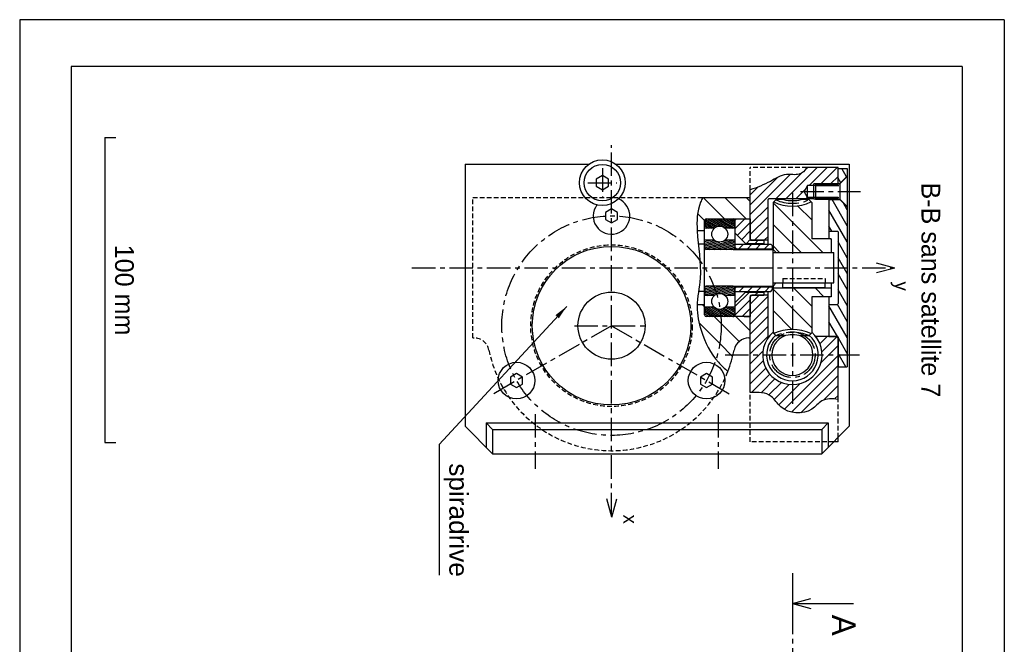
# Model space of a CAD drawing. Extents: x 8 to 1104, y -88 to 582.
# Tile 2 of 4: x 8 to 428, y 239 to 506. Entities that reach past the tile are written whole.
import ezdxf

# ---------------------------------------------------------------- set-up
doc = ezdxf.new("R2010")
doc.units = 0
doc.header["$LTSCALE"] = 8
doc.header["$MEASUREMENT"] = 0
doc.linetypes.add('CENTER', pattern=[2, 1.25, -0.25, 0.25, -0.25])
doc.linetypes.add('HIDDEN', pattern=[0.375, 0.25, -0.125])
doc.layers.get('0').update_dxf_attribs({"linetype": 'CONTINUOUS'})
for name, color, linetype in [('002_GEARBOX', 170, 'CONTINUOUS'), ('003_BRACKET', 40, 'CONTINUOUS'), ('005_WORMWHEEL', 7, 'CONTINUOUS'), ('007_SPACER', 5, 'CONTINUOUS'), ('008_BUSHING', 100, 'CONTINUOUS'), ('009_COVER', 140, 'CONTINUOUS'), ('010_STOP', 230, 'CONTINUOUS'), ('011_WORMSHAFT', 15, 'CONTINUOUS'), ('AXES', 5, 'CENTER'), ('FIXINGS', 7, 'CONTINUOUS'), ('GEARBOX', 210, 'CONTINUOUS'), ('HACHURES', 5, 'CONTINUOUS'), ('MERGE', 7, 'CONTINUOUS')]:
    doc.layers.add(name, color=color, linetype=linetype)
doc.styles.get("Standard").update_dxf_attribs({"font": 'comic.TTF', "height": 10})
doc.styles.add('STYLE1', font='romans.shx')
doc.dimstyles.new('FOCAS1', dxfattribs={"dimtxt": 3.5, "dimasz": 3.5, "dimexe": 1, "dimexo": 1, "dimgap": 1, "dimtad": 1, "dimdec": 7, "dimtxsty": 'STYLE1', "dimcen": 0, "dimclre": 256, "dimclrt": 4, "dimazin": 3, "dimtfac": 1, "dimtdec": 4, "dimtofl": 0, "dimtmove": 0, "dimatfit": 3, "dimtolj": 1})
pattern_1 = [(330, (-47.08316, 505.68357), (0.3125, 0.5412659), [])]
pattern_2 = [(15, (-47.08316, 505.68357), (-0.1617619, 0.6037036), [])]

msp = doc.modelspace()

# ---------------------------------------------------------------- hatches: boundary and pattern name
at = {"layer": 'HACHURES'}
h = msp.add_hatch(dxfattribs=at)
h.set_pattern_fill('_U', color=256, scale=3, angle=225, style=0, pattern_type=0)
h.set_pattern_definition([(225, (-47.0832, 505.6836), (2.12132, -2.12132), [])])
edge = h.paths.add_edge_path()
edge.add_line((357.022, 435.669), (357.022, 442.722))
edge.add_line((357.022, 442.722), (343.735, 442.722))
edge.add_spline(control_points=[(343.735, 442.722), (342.853, 441.266), (340.62, 438.936), (334.022, 440.484), (327.674, 436.108), (322.455, 434.152), (319.517, 433.136)], knot_values=[3.5465335, 3.5465335, 3.5465335, 3.5465335, 7.2968458, 11.4678774, 17.1602742, 24.3542362, 24.3542362, 24.3542362, 24.3542362], degree=3, periodic=0)
edge.add_line((319.517, 433.136), (319.517, 412.269))
edge.add_line((319.517, 412.269), (320.167, 411.619))
edge.add_line((320.167, 411.619), (325.367, 411.619))
edge.add_line((325.367, 411.619), (327.122, 411.619))
edge.add_line((327.122, 411.619), (327.122, 428.974))
edge.add_arc((327.447, 428.974), 0.325, 90, 180, ccw=False)
edge.add_line((327.447, 429.299), (346.622, 429.299))
edge.add_line((346.622, 429.299), (346.622, 429.819))
edge.add_line((346.622, 429.819), (344.022, 429.819))
edge.add_line((344.022, 429.819), (342.521, 432.419))
edge.add_line((342.521, 432.419), (344.022, 435.019))
edge.add_line((344.022, 435.019), (346.622, 435.019))
edge.add_line((346.622, 435.019), (346.622, 435.669))
edge.add_line((346.622, 435.669), (357.022, 435.669))
h.paths.add_polyline_path([(327.122, 388.219), (320.167, 388.219), (319.517, 387.569), (319.517, 379.119), (319.517, 376.625), (319.517, 370.019), (319.517, 362.772), (324.847, 362.772, -0.1664175), (327.506, 370.539), (327.447, 370.539, -0.4142136), (327.122, 370.864)])
edge = h.paths.add_edge_path()
edge.add_spline(control_points=[(319.517, 346.689), (322.967, 346.902), (328.382, 346.82), (333.296, 337.82), (344.532, 336.858), (350.097, 344.339), (354.468, 344.154), (357.022, 343.812)], knot_values=[1.3367894, 1.3367894, 1.3367894, 1.3367894, 8.4981786, 13.0986794, 23.3105487, 27.5829475, 33.0406101, 33.0406101, 33.0406101, 33.0406101], degree=3, periodic=0)
edge.add_line((357.022, 343.812), (357.022, 362.772))
edge.add_line((357.022, 362.772), (350.197, 362.772))
edge.add_arc((337.522, 362.772), 12.675, 180, 360, ccw=False)
edge.add_line((324.847, 362.772), (319.517, 362.772))
edge.add_line((319.517, 362.772), (319.517, 346.689))
h.paths.add_polyline_path([(357.022, 362.772), (357.022, 369.889), (356.372, 370.539), (347.538, 370.539, -0.1664175), (350.197, 362.772)])
h = msp.add_hatch(dxfattribs=at)
h.set_pattern_fill('_U', color=256, scale=3.4, angle=-60, style=0, pattern_type=0)
h.set_pattern_definition([(300, (-47.083, 505.6836), (2.944486, 1.7), [])])
h.paths.add_polyline_path([(357.022, 442.169), (357.022, 435.799), (357.802, 435.799), (360.922, 438.919), (360.922, 442.169)])
h.paths.add_polyline_path([(356.697, 415.519, -0.4142136), (357.022, 415.194), (357.022, 399.919), (360.922, 399.919), (360.922, 425.919), (357.802, 429.039), (353.122, 429.039), (353.122, 415.519)])
h.paths.add_polyline_path([(357.022, 384.644, -0.4142136), (356.697, 384.319), (353.122, 384.319), (353.122, 370.669), (356.697, 370.669, -0.4142136), (357.022, 370.344), (357.022, 362.772), (360.922, 362.772), (360.922, 399.919), (357.022, 399.919)])
h.paths.add_polyline_path([(357.022, 357.669), (360.922, 357.669), (360.922, 362.772), (357.022, 362.772)])
at = {"layer": 'HACHURES', "linetype": 'CONTINUOUS'}
h = msp.add_hatch(dxfattribs=at)
h.set_pattern_fill('ANSI31', color=256, scale=5, angle=-75, style=0)
h.set_pattern_definition(pattern_1)
edge = h.paths.add_edge_path()
edge.add_line((308.823, 416.754), (313.017, 416.754))
edge.add_line((313.017, 416.754), (313.017, 420.126))
edge.add_line((313.017, 420.126), (312.237, 420.719))
edge.add_line((312.237, 420.719), (300.797, 420.719))
edge.add_line((300.797, 420.719), (300.028, 420.073))
edge.add_line((300.028, 420.073), (300.017, 416.754))
edge.add_line((300.017, 416.754), (304.211, 416.754))
edge.add_arc((306.517, 414.252), 3.403, 47.34126, 132.65874, ccw=False)
h = msp.add_hatch(dxfattribs=at)
h.set_pattern_fill('ANSI31', color=256, scale=5, angle=-30, style=0)
h.set_pattern_definition(pattern_2)
edge = h.paths.add_edge_path()
edge.add_arc((306.517, 414.252), 3.403, 227.34126, 312.65874)
edge.add_line((308.823, 411.749), (313.017, 411.749))
edge.add_line((313.017, 411.749), (313.017, 408.499))
edge.add_line((313.017, 408.499), (312.237, 407.719))
edge.add_line((312.237, 407.719), (300.797, 407.719))
edge.add_line((300.797, 407.719), (300.017, 408.499))
edge.add_line((300.017, 408.499), (300.017, 411.749))
edge.add_line((300.017, 411.749), (304.211, 411.749))
h = msp.add_hatch(dxfattribs=at)
h.set_pattern_fill('ANSI31', color=256, scale=5, angle=-30, style=0)
h.set_pattern_definition(pattern_2)
edge = h.paths.add_edge_path()
edge.add_line((308.823, 388.089), (313.017, 388.089))
edge.add_line((313.017, 388.089), (313.017, 391.339))
edge.add_line((313.017, 391.339), (312.237, 392.119))
edge.add_line((312.237, 392.119), (300.797, 392.119))
edge.add_line((300.797, 392.119), (300.017, 391.339))
edge.add_line((300.017, 391.339), (300.017, 388.089))
edge.add_line((300.017, 388.089), (304.211, 388.089))
edge.add_arc((306.517, 385.587), 3.403, 47.34126, 132.65874, ccw=False)
h = msp.add_hatch(dxfattribs=at)
h.set_pattern_fill('ANSI31', color=256, scale=5, angle=-75, style=0)
h.set_pattern_definition(pattern_1)
edge = h.paths.add_edge_path()
edge.add_arc((306.517, 385.587), 3.403, 227.34126, 312.65874)
edge.add_line((308.823, 383.084), (313.017, 383.084))
edge.add_line((313.017, 383.084), (313.017, 379.899))
edge.add_line((313.017, 379.899), (312.237, 379.119))
edge.add_line((312.237, 379.119), (300.797, 379.119))
edge.add_line((300.797, 379.119), (300.017, 379.899))
edge.add_line((300.017, 379.899), (300.017, 383.084))
edge.add_line((300.017, 383.084), (304.211, 383.084))

# ---------------------------------------------------------------- linework, layer by layer
for p, q in [((409.917, 485.684), (409.917, -68.316)), ((300.017, 415.681), (296.923, 415.681)), ((300.017, 410.016), (297.407, 410.016)), ((333.374, 391.519), (333.374, 393.419)), ((351.445, 391.519), (351.445, 393.419)), ((300.017, 389.823), (297.407, 389.823)), ((300.017, 384.158), (296.923, 384.158))]:
    msp.add_line(p, q)
at = {"color": 1}
for p, q in [((381.247, 399.802), (373.343, 401.92)), ((381.247, 399.802), (373.343, 397.684)), ((260.483, 293.551), (258.365, 301.455)), ((260.483, 293.551), (262.601, 301.455)), ((337.522, 256.79), (345.426, 258.908)), ((337.522, 256.79), (345.426, 254.672))]:
    msp.add_line(p, q, dxfattribs=at)
at = {"color": 1, "linetype": 'CONTINUOUS'}
msp.add_line((337.522, 262.412), (337.522, 251.268), dxfattribs=at)
at = {"color": 1}
msp.add_lwpolyline([(337.522, 256.79), (363.597, 256.79)], dxfattribs=at)
at = {"layer": '002_GEARBOX', "color": 5, "linetype": 'HIDDEN'}
for p in [(343.735, 442.722), (319.517, 433.136)]:
    msp.add_line(p, (319.517, 442.722), dxfattribs=at)
at = {"layer": '002_GEARBOX', "color": 7}
for p, q in [((357.022, 442.722), (343.735, 442.722)), ((357.022, 435.669), (357.022, 442.722)), ((319.517, 412.269), (319.517, 433.136)), ((344.022, 435.019), (342.521, 432.419)), ((357.022, 435.019), (344.022, 435.019)), ((344.022, 429.819), (344.022, 435.019)), ((357.022, 435.669), (346.622, 435.669)), ((346.622, 429.169), (346.622, 435.669)), ((327.122, 409.994), (327.122, 428.974)), ((346.622, 429.299), (327.447, 429.299)), ((344.022, 429.819), (342.521, 432.419)), ((357.022, 429.819), (344.022, 429.819)), ((357.022, 429.169), (346.622, 429.169)), ((319.517, 412.269), (320.167, 411.619)), ((327.122, 411.619), (320.167, 411.619)), ((320.167, 388.219), (319.517, 387.569)), ((319.517, 376.625), (319.517, 387.569)), ((327.122, 388.219), (320.167, 388.219)), ((327.122, 370.864), (327.122, 389.844)), ((319.517, 346.689), (319.517, 370.019)), ((327.506, 370.539), (327.447, 370.539)), ((327.506, 370.539), (327.447, 370.539)), ((356.372, 370.539), (347.538, 370.539)), ((356.372, 370.539), (357.022, 369.889)), ((357.022, 362.772), (357.022, 369.889)), ((357.022, 343.812), (357.022, 362.772)), ((357.022, 325.722), (355.169, 325.722)), ((357.022, 325.722), (357.022, 327.574))]:
    msp.add_line(p, q, dxfattribs=at)
for centre, radius, start, end in [((327.447, 428.974), 0.325, 90, 180), ((337.522, 362.772), 12.675, 130.63833, 49.36167), ((327.447, 370.864), 0.325, 180, 270)]:
    msp.add_arc(centre, radius, start, end, dxfattribs=at)
at = {"layer": '002_GEARBOX', "color": 5}
msp.add_open_spline([(343.735, 442.722), (342.853, 441.266), (340.62, 438.936), (334.022, 440.484), (327.674, 436.108), (322.455, 434.152), (319.517, 433.136)], degree=3, knots=[3.5465335, 3.5465335, 3.5465335, 3.5465335, 7.2968458, 11.4678774, 17.1602742, 24.3542362, 24.3542362, 24.3542362, 24.3542362], dxfattribs=at)
at = {"layer": '002_GEARBOX', "color": 7}
msp.add_open_spline([(357.022, 343.812), (354.468, 344.154), (350.097, 344.339), (344.532, 336.858), (333.296, 337.82), (328.382, 346.82), (322.967, 346.902), (319.517, 346.689)], degree=3, knots=[1.3367894, 1.3367894, 1.3367894, 1.3367894, 6.794452, 11.0668508, 21.2787201, 25.8792209, 33.0406101, 33.0406101, 33.0406101, 33.0406101], dxfattribs=at)
at = {"layer": '003_BRACKET', "color": 7}
for p, q in [((197.967, 444.119), (197.967, 332.319)), ((197.967, 444.119), (250.794, 444.119)), ((262.139, 444.119), (361.767, 444.119)), ((361.767, 444.119), (361.767, 332.319)), ((209.667, 320.619), (197.967, 332.319)), ((206.909, 333.777), (352.824, 333.777)), ((209.667, 331.019), (206.909, 333.777)), ((206.909, 333.777), (206.909, 323.377)), ((350.067, 331.019), (352.824, 333.777)), ((350.067, 320.619), (361.767, 332.319)), ((352.824, 333.777), (352.824, 323.377)), ((209.667, 331.019), (350.067, 331.019)), ((209.667, 331.019), (209.667, 320.619)), ((350.067, 331.019), (350.067, 320.619)), ((209.667, 320.619), (350.067, 320.619))]:
    msp.add_line(p, q, dxfattribs=at)
at = {"layer": '003_BRACKET', "color": 7, "linetype": 'HIDDEN'}
msp.add_circle((260.367, 375.219), 34.45, dxfattribs=at)
at = {"layer": '003_BRACKET', "color": 7}
msp.add_circle((260.367, 375.219), 33.8, dxfattribs=at)
at = {"layer": '005_WORMWHEEL', "color": 7}
for p, q in [((330.567, 428.977), (329.267, 427.677)), ((333.802, 428.977), (330.567, 428.977)), ((344.477, 428.977), (341.241, 428.977)), ((345.777, 427.677), (344.477, 428.977)), ((329.267, 427.677), (329.267, 407.719)), ((345.777, 427.677), (345.777, 412.302)), ((354.032, 412.302), (345.777, 412.302)), ((353.762, 412.302), (354.032, 412.032)), ((354.032, 412.302), (354.032, 406.419)), ((329.267, 407.719), (330.567, 406.419)), ((337.522, 410.157), (341.259, 406.419)), ((329.267, 392.119), (330.567, 393.419)), ((329.267, 392.119), (329.267, 372.162)), ((354.032, 393.419), (354.032, 387.537)), ((345.777, 387.537), (345.777, 372.162)), ((354.032, 387.537), (345.777, 387.537)), ((329.267, 372.45), (329.785, 371.932)), ((330.567, 370.862), (329.267, 372.162)), ((333.802, 370.862), (330.567, 370.862)), ((344.477, 370.862), (341.241, 370.862)), ((345.777, 372.162), (344.477, 370.862))]:
    msp.add_line(p, q, dxfattribs=at)
for centre, radius, start, end in [((337.522, 444.963), 16.413, 256.9034, 283.0966), ((337.522, 444.963), 18.729, 244.936, 295.064), ((337.522, 354.875), 18.729, 64.936, 115.064), ((337.522, 354.875), 16.413, 76.9034, 103.0966)]:
    msp.add_arc(centre, radius, start, end, dxfattribs=at)
at = {"layer": '007_SPACER', "color": 7}
for p, q in [((313.017, 411.294), (313.017, 407.719)), ((313.017, 409.994), (328.292, 409.994)), ((313.667, 408.044), (313.017, 408.694)), ((313.667, 408.044), (328.942, 408.044)), ((313.667, 408.044), (313.667, 407.719)), ((328.292, 409.994), (328.942, 409.344)), ((328.942, 409.344), (328.942, 407.719)), ((313.017, 392.119), (313.017, 388.544)), ((313.667, 391.794), (313.017, 391.144)), ((313.667, 392.119), (313.667, 391.794)), ((313.667, 391.794), (328.942, 391.794)), ((328.942, 392.119), (328.942, 390.494)), ((313.017, 389.844), (328.292, 389.844)), ((328.292, 389.844), (328.942, 390.494))]:
    msp.add_line(p, q, dxfattribs=at)
at = {"layer": '008_BUSHING', "color": 7, "linetype": 'CONTINUOUS'}
for p, q in [((313.017, 420.126), (313.61, 420.719)), ((325.272, 410.319), (325.367, 410.414)), ((321.557, 388.219), (322.857, 389.519)), ((325.234, 388.219), (325.367, 388.352))]:
    msp.add_line(p, q, dxfattribs=at)
at = {"layer": '008_BUSHING', "color": 7}
for p, q in [((316.917, 420.719), (319.517, 420.719)), ((319.517, 420.719), (319.517, 411.944)), ((317.567, 410.319), (313.017, 414.869)), ((319.842, 411.619), (325.367, 411.619)), ((325.367, 411.619), (325.367, 409.994)), ((317.567, 410.319), (325.367, 410.319)), ((317.567, 410.319), (317.567, 409.994)), ((317.567, 389.519), (313.017, 384.969)), ((317.567, 389.519), (317.567, 389.844)), ((317.567, 389.519), (325.367, 389.519)), ((319.517, 387.894), (319.517, 379.119)), ((319.842, 388.219), (325.367, 388.219)), ((325.367, 389.844), (325.367, 388.219)), ((316.917, 379.119), (319.517, 379.119))]:
    msp.add_line(p, q, dxfattribs=at)
for centre, start, end in [((319.842, 411.944), 180, 270), ((319.842, 387.894), 90, 180)]:
    msp.add_arc(centre, 0.325, start, end, dxfattribs=at)
at = {"layer": '009_COVER', "color": 7}
for p, q in [((357.022, 442.169), (360.922, 442.169)), ((360.922, 442.169), (360.922, 357.669)), ((360.922, 438.919), (357.802, 435.799)), ((357.022, 435.799), (357.802, 435.799)), ((357.802, 435.799), (357.802, 435.669)), ((353.122, 429.169), (356.697, 429.169)), ((353.122, 429.169), (353.122, 412.302)), ((353.122, 429.039), (357.802, 429.039)), ((357.802, 429.169), (357.802, 429.039)), ((360.922, 425.919), (357.802, 429.039)), ((353.122, 415.519), (356.697, 415.519)), ((357.022, 415.194), (357.022, 384.644)), ((353.122, 387.537), (353.122, 370.669)), ((353.122, 384.319), (356.697, 384.319)), ((353.122, 370.669), (356.697, 370.669)), ((357.022, 370.344), (357.022, 357.669)), ((357.022, 357.669), (360.922, 357.669))]:
    msp.add_line(p, q, dxfattribs=at)
for centre, start, end in [((356.697, 415.194), 0, 90), ((356.697, 384.644), 270, 0), ((356.697, 370.344), 0, 90)]:
    msp.add_arc(centre, 0.325, start, end, dxfattribs=at)
at = {"layer": '010_STOP', "color": 7}
msp.add_circle((256.467, 436.189), 9.75, dxfattribs=at)
at = {"layer": '011_WORMSHAFT', "color": 7}
for radius, start, end in [(10.996, 130.81466, 49.18534), (8.767, 109.90177, 70.09823)]:
    msp.add_arc((337.522, 362.772), radius, start, end, dxfattribs=at)
at = {"layer": 'AXES', "linetype": 'CENTER'}
for p, q in [((260.367, 391.06), (260.367, 452.167)), ((256.467, 442.354), (256.467, 430.024)), ((250.302, 436.189), (262.631, 436.189)), ((337.522, 431.852), (337.522, 341.718)), ((340.924, 432.419), (366.585, 432.419)), ((175.217, 399.919), (381.683, 399.919)), ((260.367, 293.986), (260.367, 398.363)), ((260.367, 375.219), (209.58, 345.898)), ((244.525, 375.219), (276.208, 375.219)), ((260.367, 375.219), (311.153, 345.898)), ((308.849, 362.772), (366.194, 362.772)), ((227.867, 337.519), (227.867, 314.119)), ((305.867, 337.519), (305.867, 314.119)), ((337.522, 269.676), (337.522, 9.445))]:
    msp.add_line(p, q, dxfattribs=at)
at = {"layer": 'AXES'}
for p, q in [((347.402, 435.019), (357.802, 435.019)), ((347.402, 429.819), (357.802, 429.819))]:
    msp.add_line(p, q, dxfattribs=at)
at = {"layer": 'AXES', "linetype": 'HIDDEN'}
for p, q in [((201.217, 429.819), (299.222, 429.819)), ((201.217, 370.019), (201.217, 429.819)), ((333.374, 395.319), (351.445, 395.319)), ((333.374, 395.319), (333.374, 393.419)), ((351.445, 395.319), (351.445, 393.419)), ((319.517, 325.722), (319.517, 346.689)), ((357.022, 327.574), (357.022, 343.812)), ((355.169, 325.722), (319.517, 325.722))]:
    msp.add_line(p, q, dxfattribs=at)
at = {"layer": 'AXES', "linetype": 'CENTER'}
for centre, radius in [((260.367, 375.219), 46.8), ((337.522, 362.772), 9.675)]:
    msp.add_circle(centre, radius, dxfattribs=at)
at = {"layer": 'AXES'}
msp.add_arc((337.522, 444.963), 17.571, 246.31173, 293.68827, dxfattribs=at)
at = {"layer": 'AXES', "linetype": 'HIDDEN'}
for centre, radius, start, end in [((201.722, 363.519), 6.5, 11.28282, 90), ((260.367, 375.219), 53.3, 191.28282, 338.57326)]:
    msp.add_arc(centre, radius, start, end, dxfattribs=at)
at = {"layer": 'AXES', "linetype": 'CENTER'}
msp.add_arc((337.522, 354.875), 17.571, 66.31173, 113.68827, dxfattribs=at)
at = {"layer": 'FIXINGS', "color": 7}
for p, q in [((357.802, 435.669), (360.922, 438.789)), ((347.402, 435.669), (347.402, 429.169)), ((347.402, 435.669), (357.802, 435.669)), ((357.802, 435.669), (357.802, 429.169)), ((347.402, 429.169), (357.802, 429.169)), ((357.802, 429.169), (360.922, 426.049))]:
    msp.add_line(p, q, dxfattribs=at)
for points in [[(259.067, 437.69), (256.467, 439.191), (253.867, 437.69), (253.867, 434.688), (256.467, 433.187), (259.067, 434.688)], [(262.967, 423.52), (260.367, 425.021), (257.767, 423.52), (257.767, 420.518), (260.367, 419.017), (262.967, 420.518)], [(222.437, 353.32), (219.837, 354.821), (217.237, 353.32), (217.237, 350.318), (219.837, 348.817), (222.437, 350.318)], [(303.497, 353.32), (300.897, 354.821), (298.297, 353.32), (298.297, 350.318), (300.897, 348.817), (303.497, 350.318)]]:
    msp.add_lwpolyline(points, close=True, dxfattribs=at)
for centre in [(256.467, 436.189), (219.837, 351.819), (300.897, 351.819)]:
    msp.add_circle(centre, 7.8, dxfattribs=at)
msp.add_arc((260.367, 422.019), 7.8, 142.93649, 67.84045, dxfattribs=at)
at = {"layer": 'GEARBOX', "color": 7}
for p, q in [((299.222, 429.819), (319.517, 429.819)), ((319.517, 412.269), (319.517, 429.819)), ((300.797, 420.719), (319.517, 420.719)), ((313.017, 420.719), (313.017, 407.719)), ((300.017, 399.919), (300.017, 419.939)), ((304.211, 416.754), (300.017, 416.754)), ((313.017, 416.754), (308.823, 416.754)), ((304.211, 411.749), (300.017, 411.749)), ((313.017, 411.749), (308.823, 411.749)), ((312.237, 407.719), (300.797, 407.719)), ((312.237, 407.719), (329.267, 407.719)), ((329.267, 392.119), (329.267, 407.719)), ((329.267, 406.419), (355.267, 406.419)), ((355.267, 393.419), (355.267, 406.419)), ((300.017, 379.899), (300.017, 399.919)), ((312.237, 392.119), (300.797, 392.119)), ((312.237, 392.119), (329.267, 392.119)), ((313.017, 392.119), (313.017, 379.119)), ((329.267, 393.419), (351.445, 393.419)), ((329.267, 391.319), (354.032, 391.319)), ((333.374, 391.519), (351.445, 391.519)), ((351.445, 393.419), (355.267, 393.419)), ((304.211, 388.089), (300.017, 388.089)), ((313.017, 388.089), (308.823, 388.089)), ((319.517, 370.019), (319.517, 387.569)), ((304.211, 383.084), (300.017, 383.084)), ((313.017, 383.084), (308.823, 383.084)), ((319.517, 379.119), (300.797, 379.119)), ((319.011, 370.019), (319.517, 370.019))]:
    msp.add_line(p, q, dxfattribs=at)
at = {"layer": 'GEARBOX', "color": 7, "linetype": 'HIDDEN'}
msp.add_line((201.217, 370.019), (201.722, 370.019), dxfattribs=at)
at = {"layer": 'GEARBOX', "color": 7}
for centre, radius in [((306.517, 414.252), 3.403), ((260.367, 375.219), 33.8), ((260.367, 375.219), 14.3), ((306.517, 385.587), 3.403)]:
    msp.add_circle(centre, radius, dxfattribs=at)
for centre, radius, start, end in [((300.797, 419.939), 0.78, 89.99977, 180), ((312.237, 419.939), 0.78, 0, 89.99977), ((300.797, 408.499), 0.78, 180, 270), ((312.237, 408.499), 0.78, 270, 360), ((300.797, 391.339), 0.78, 90, 180), ((312.237, 391.339), 0.78, 0, 90), ((300.797, 379.899), 0.78, 180, 269.99977), ((312.237, 379.899), 0.78, 269.99977, 0), ((319.011, 363.519), 6.5, 90, 168.71718), ((260.367, 375.219), 53.3, 338.57326, 348.71718)]:
    msp.add_arc(centre, radius, start, end, dxfattribs=at)
at = {"layer": 'GEARBOX', "color": 5}
msp.add_open_spline([(299.222, 429.819), (298.908, 429.185), (296.812, 424.773), (296.508, 412.871), (299.442, 398.164), (296.118, 383.902), (298.599, 371.325), (303.487, 361.683), (308.572, 356.983), (309.983, 355.748)], degree=3, knots=[12.1464666, 12.1464666, 12.1464666, 12.1464666, 13.7519341, 23.2238521, 38.7983472, 48.1198966, 56.2798399, 67.9336612, 72.2475316, 72.2475316, 72.2475316, 72.2475316], dxfattribs=at)
at = {"layer": 'HACHURES'}
for p, q in [((299.475, 429.819), (308.575, 420.719)), ((308.667, 429.819), (317.767, 420.719)), ((317.859, 429.819), (319.517, 428.162)), ((329.267, 427.604), (337.522, 419.349)), ((339.702, 426.361), (345.777, 420.287)), ((297.089, 423.012), (300.028, 420.073)), ((329.267, 418.412), (337.522, 410.157)), ((337.522, 419.349), (350.452, 406.419)), ((329.267, 409.219), (332.067, 406.419)), ((329.267, 390.835), (337.522, 382.58)), ((337.975, 391.319), (345.777, 383.517)), ((347.167, 391.319), (350.949, 387.537)), ((299.174, 384.158), (300.017, 383.315)), ((337.522, 382.58), (345.777, 374.325)), ((304.213, 379.119), (307.157, 376.175)), ((313.405, 379.119), (319.517, 373.007)), ((329.267, 381.642), (337.306, 373.603)), ((297.749, 376.39), (306.542, 367.597)), ((307.157, 376.175), (314.833, 368.499)), ((306.542, 367.597), (312.029, 362.11))]:
    msp.add_line(p, q, dxfattribs=at)
at = {"layer": 'HACHURES', "linetype": 'CONTINUOUS'}
for p, q in [((313.017, 416.449), (317.287, 420.719)), ((313.017, 416.754), (313.017, 420.126)), ((314.065, 413.82), (319.517, 419.272)), ((300.017, 408.499), (300.017, 411.749)), ((313.017, 411.749), (313.017, 408.499)), ((315.904, 411.982), (319.517, 415.595)), ((317.918, 410.319), (319.518, 411.919)), ((321.595, 410.319), (322.895, 411.619)), ((314.652, 408.044), (316.602, 409.994)), ((318.329, 408.044), (320.279, 409.994)), ((322.006, 408.044), (323.956, 409.994)), ((325.683, 408.044), (327.633, 409.994)), ((300.017, 391.339), (300.017, 388.089)), ((313.017, 388.089), (313.017, 391.339)), ((314.836, 389.844), (316.786, 391.794)), ((318.513, 389.844), (320.463, 391.794)), ((322.19, 389.844), (324.14, 391.794)), ((325.867, 389.844), (327.817, 391.794)), ((313.017, 383.356), (319.18, 389.519)), ((300.017, 379.899), (300.017, 383.084)), ((313.017, 379.679), (319.517, 386.179)), ((313.017, 383.084), (313.017, 379.899)), ((316.134, 379.119), (319.517, 382.502))]:
    msp.add_line(p, q, dxfattribs=at)
at = {"layer": 'MERGE', "color": 8}
for p, q in [((427.917, 505.684), (7.917, 505.684)), ((7.917, 505.684), (7.917, -88.316)), ((427.917, 505.684), (427.917, -88.316))]:
    msp.add_line(p, q, dxfattribs=at)
at = {"layer": 'MERGE', "color": 7}
for p, q in [((409.917, 485.684), (29.917, 485.684)), ((29.917, 485.684), (29.917, -68.316))]:
    msp.add_line(p, q, dxfattribs=at)
at = {"layer": 'MERGE', "linetype": 'CONTINUOUS'}
for p, q in [((44.234, 455.39), (44.234, 325.39)), ((44.234, 455.39), (44.234, 455.39)), ((44.234, 455.39), (48.946, 455.39)), ((44.234, 325.39), (48.946, 325.39))]:
    msp.add_line(p, q, dxfattribs=at)

# ---------------------------------------------------------------- texts
msp.add_text('B-B sans satellite 7', height=8, rotation=270).set_placement((392.591, 436.273))
at = {"linetype": 'CENTER'}
msp.add_text('A', height=10, rotation=270, dxfattribs=at).set_placement((354.455, 251.983))
at = {"color": 4, "insert": (193.963, 316.542), "char_height": 8, "attachment_point": 4, "rotation": 270, "style": 'STYLE1'}
msp.add_mtext('\\fArial|b0|i0|c0|p34;\\C256;spiradrive', dxfattribs=at)
at = {"layer": 'MERGE', "linetype": 'CONTINUOUS'}
for s, height, p in [('100 mm', 8, (48.606, 409.732)), ('y', 6, (381.277, 394.093)), ('x', 6, (265.371, 294.704))]:
    msp.add_text(s, height=height, rotation=270, dxfattribs=at).set_placement(p)

# ---------------------------------------------------------------- leaders
at = {"color": 5, "annotation_type": 0, "has_hookline": 1, "hookline_direction": 0, "text_width": 47.64, "horizontal_direction": (0, -1, 0)}
msp.add_leader([(241.253, 383.447), (186.853, 324.542), (186.853, 318.542)], dimstyle='FOCAS1', override={"dimscale": 2, "dimasz": 3, "dimdec": 2, "dimzin": 0, "dimtdec": 3, "dimtzin": 0}, dxfattribs=at)

doc.saveas('drawing.dxf')
